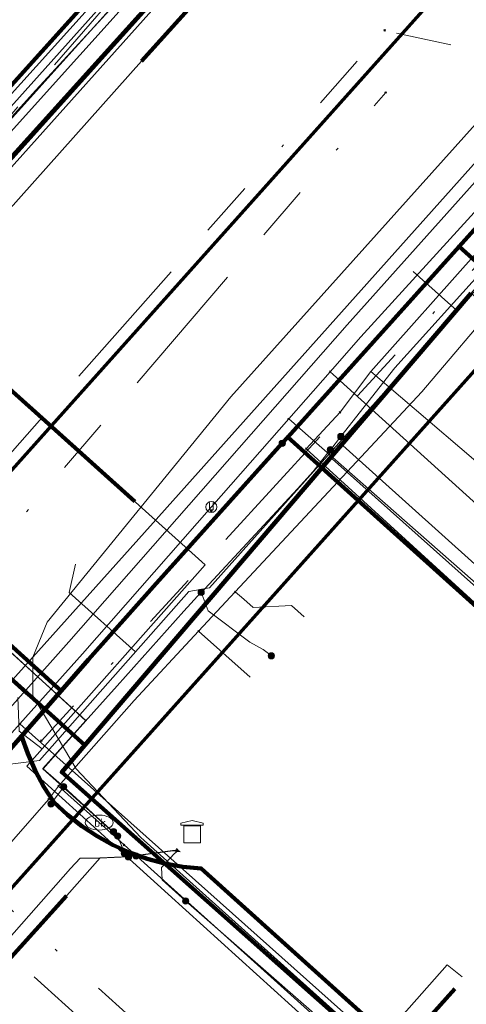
# Model space of a CAD drawing. Header units: metres. Extents: x 98902 to 136161, y 449037 to 499677.
# Tile 72 of 200: x 113379 to 113395, y 483289 to 483324. Entities that reach past the tile are written whole.
import ezdxf
from ezdxf.enums import TextEntityAlignment as Align
from ezdxf.lldxf.tags import DXFTag

# ---------------------------------------------------------------- set-up
doc = ezdxf.new("R2010")
doc.units = ezdxf.units.M
doc.linetypes.add('RI-OVERIG', pattern=[17, 5, -2, 2, -2, 0, -2, 2, -2])
for name, color, linetype, lineweight in [('B-WE-KL-DATA-G', 90, 'KL-DATA-N', 18), ('B-WE-KL-DATA_DUCT-G', 90, 'Continuous', 100), ('B-WE-KL-DATA_HULPSTUK-S', 90, 'Continuous', 25), ('B-WE-KL-DATA_KABELBED-G', 90, 'Continuous', 100), ('B-WE-KL-DATA_MANTELBUIS-G', 90, 'Continuous', 100), ('B-WE-KL-ET_LS-G', 190, 'KL-LS-N', 18), ('B-WE-KL-ET_LS_HULPSTUK-S', 190, 'Continuous', 25), ('B-WE-KL-ET_LS_MANTELBUIS-G', 190, 'Continuous', 100), ('B-WE-KL-ET_MS-G', 130, 'KL-MS-N', 18), ('B-WE-KL-ET_MS_MANTELBUIS-G', 130, 'Continuous', 100), ('B-WE-KL-GAS_HD-G', 30, 'KL-GAS-HD-N', 18), ('B-WE-KL-GAS_LD-G', 50, 'KL-GAS-LD-N', 18), ('B-WE-KL-GAS_LD_HULPSTUK-S', 50, 'Continuous', 25), ('B-WE-KL-WATER-G', 170, 'KL-WATER-N', 18), ('B-WE-KL-WATER-S', 170, 'Continuous', 25), ('B-WE-KL-WATER_HULPSTUK-S', 170, 'Continuous', 25), ('B-WE-RI-VRIJVERVAL-G', 210, 'RI-OVERIG', 18), ('B-WE-RI-VRIJVERVAL_HULPSTUK-S', 210, 'Continuous', 25)]:
    doc.layers.add(name, color=color, linetype=linetype, lineweight=lineweight)
doc.layers.add('B-WE-OG-INFO_EIS VOORZORGSMAATREGEL-GV', color=7, linetype='Continuous', lineweight=70, true_color=0xfa194b)
doc.styles.add('NLCS-ISO', font='NLCS-ISO.ttf')
doc.styles.get("Standard").update_dxf_attribs({"font": 'arial.ttf'})
tags = doc.linetypes.add('KL-DATA-N', pattern='A,4,-1,[101,NLCS.SHX,S=0.5,R=0,X=0,Y=0],-1,4,-1,["D",Standard,S=1,R=0,X=-0.25,Y=-0.5],-1.5', length=12.5).pattern_tags.tags
tags[18] = DXFTag(74, 10)
tags = doc.linetypes.add('KL-GAS-HD-N', pattern='A,4,-1,[69,NLCS.SHX,S=0.5,R=0,X=0,Y=0],-1,4,-1,["H",Standard,S=1,R=0,X=0,Y=-0.5],-2', length=13).pattern_tags.tags
tags[18] = DXFTag(74, 10)
tags = doc.linetypes.add('KL-GAS-LD-N', pattern='A,4,-1,[69,NLCS.SHX,S=0.5,R=0,X=0,Y=0],-1,4,-1,["L",Standard,S=1,R=0,X=0.25,Y=-0.5],-2', length=13).pattern_tags.tags
tags[18] = DXFTag(74, 10)
tags = doc.linetypes.add('KL-LS-N', pattern='A,4,-1,[103,NLCS.SHX,S=0.75,R=0,X=0,Y=0],-1,4,-1,["L",Standard,S=1,R=0,X=0,Y=-0.5],-2', length=13).pattern_tags.tags
tags[18] = DXFTag(74, 10)
tags = doc.linetypes.add('KL-MS-N', pattern='A,4,-1,[103,NLCS.SHX,S=0.75,R=0,X=0,Y=0],-1,4,-1,["M",Standard,S=1,R=0,X=0,Y=-0.5],-2', length=13).pattern_tags.tags
tags[18] = DXFTag(74, 10)
doc.linetypes.add('KL-WATER-N', pattern='A,7,-0.5,[168,NLCS.SHX,S=0.75,R=0,X=0.75,Y=0],-2', length=9.5)

# ---------------------------------------------------------------- blocks, each defined once
blk = doc.blocks.new('SKL-WTB_HULP_OVERIG-SO')
at = {"color": 0, "linetype": 'ByBlock', "lineweight": 18}
for points in [[(-0.14, 0.14), (0.14, -0.14)], [(0.14, 0.14), (-0.14, -0.14)]]:
    blk.add_lwpolyline(points, dxfattribs=at)
at = {"color": 0, "linetype": 'ByBlock', "lineweight": 18, "style": 'NLCS-ISO', "flags": 1}
for tag, p in [('TYPE', (1.5, 0)), ('LABEL', (1.5, -1.5)), ('OMSCHRIJVING', (1.5, -3))]:
    blk.add_attdef(tag, p, '', height=1, dxfattribs=at)
blk = doc.blocks.new('SKL-WATER_BRANDKRAAN_BRANDPUT-SO')
at = {"color": 0, "linetype": 'ByBlock', "lineweight": 18}
blk.add_ellipse((0, 0), major_axis=(2.5, 0), ratio=0.54, dxfattribs=at)
at = {"color": 0, "linetype": 'ByBlock', "lineweight": 18, "style": 'NLCS-ISO'}
blk.add_text('bk', height=1.5, dxfattribs=at).set_placement((0.16, 0), align=Align.MIDDLE_CENTER)
blk = doc.blocks.new('SKL-WTB_HULP_SIFON-SO')
at = {"linetype": 'ByBlock', "lineweight": 18}
h = blk.add_hatch(color=0, dxfattribs=at)
h.dxf.hatch_style = 1
h.paths.add_polyline_path([(0.13, -0.53), (-0.13, -0.53), (-0.13, -0.8), (0.13, -0.8)])
at = {"color": 0, "linetype": 'ByBlock', "lineweight": 18}
blk.add_lwpolyline([(0.33, 0.8), (0.33, -0.53), (-0.33, -0.53), (-0.33, 0.8)], dxfattribs=at)
blk.add_lwpolyline([(0.13, -0.8), (-0.13, -0.8), (-0.13, -0.53), (0.13, -0.53)], close=True, dxfattribs=at)
blk.add_circle((0, 0), 1, dxfattribs=at)
at = {"color": 0, "linetype": 'ByBlock', "lineweight": 18, "style": 'NLCS-ISO', "flags": 1}
for tag, p in [('TYPE', (1.5, 0)), ('LABEL', (1.5, -1.5)), ('OMSCHRIJVING', (1.5, -3))]:
    blk.add_attdef(tag, p, '', height=1, dxfattribs=at)
blk = doc.blocks.new('SKL-WTB_HULP_MOF-SO')
at = {"linetype": 'ByBlock', "lineweight": 18}
h = blk.add_hatch(color=0, dxfattribs=at)
h.dxf.hatch_style = 1
h.paths.add_polyline_path([(-0.5625, 0, 1), (0.5625, 0, 1)])
at = {"color": 0, "linetype": 'ByBlock', "lineweight": 18}
blk.add_circle((0, 0), 0.5625, dxfattribs=at)
at = {"color": 0, "linetype": 'ByBlock', "lineweight": 18, "style": 'NLCS-ISO', "flags": 1}
for tag, p in [('TYPE', (1.5, 0)), ('LABEL', (1.5, -1.5)), ('OMSCHRIJVING', (1.5, -3))]:
    blk.add_attdef(tag, p, '', height=1, dxfattribs=at)
blk = doc.blocks.new('SKL-WTB_HULP_TECHNISCH GEBOUW-SO')
at = {"color": 0, "linetype": 'ByBlock', "lineweight": 18}
for points in [[(-2, 1.5), (0, 2), (2, 1.5), (2, 1.18), (-2, 1.18)], [(-1.5, 1.02), (1.5, 1.02), (1.5, -2), (-1.5, -2)]]:
    blk.add_lwpolyline(points, close=True, dxfattribs=at)
at = {"color": 0, "linetype": 'ByBlock', "lineweight": 18, "style": 'NLCS-ISO', "flags": 1}
for tag, p in [('TYPE', (2.5, 0)), ('LABEL', (2.5, -1.5)), ('OMSCHRIJVING', (2.5, -3))]:
    blk.add_attdef(tag, p, '', height=1, dxfattribs=at)
blk = doc.blocks.new('SRI-HULP_OVERIG-SO')
at = {"color": 0, "linetype": 'ByBlock', "lineweight": 18}
for points in [[(-0.14, 0.14), (0.14, -0.14)], [(0.14, 0.14), (-0.14, -0.14)]]:
    blk.add_lwpolyline(points, dxfattribs=at)
at = {"color": 0, "linetype": 'ByBlock', "lineweight": 18, "style": 'NLCS-ISO', "flags": 1}
for tag, p in [('TYPE', (1.5, 0)), ('LABEL', (1.5, -1.5)), ('OMSCHRIJVING', (1.5, -3))]:
    blk.add_attdef(tag, p, '', height=1, dxfattribs=at)

msp = doc.modelspace()

# ---------------------------------------------------------------- linework, layer by layer
at = {"layer": 'B-WE-KL-DATA-G', "flags": 128}
for points in [[(113309.005, 483242.342), (113371.64, 483312.58), (113395.79, 483339.39), (113402.6, 483347), (113426.68, 483373.78), (113464.01, 483415.7), (113489.19, 483444.16)], [(113365.351, 483306.888), (113366.401, 483306.84), (113372.869, 483314.186), (113373.901, 483315.287), (113376.108, 483318.035), (113379.162, 483321.414), (113381.822, 483324.304), (113384.258, 483327.016), (113386.317, 483329.282), (113390.53, 483333.35), (113393.034, 483336.309), (113394.743, 483338.407), (113395.943, 483340.203), (113402.518, 483346.849)], [(113333.523, 483334.858), (113333.722, 483335.082), (113338.979, 483330.367), (113366.911, 483305.312), (113367.701, 483306.214), (113368.232, 483307.898), (113368.94, 483308.676), (113372.684, 483312.768), (113376.898, 483317.446), (113383.451, 483324.721), (113384.79, 483326.207), (113389.271, 483331.181), (113392.749, 483335.042), (113401.144, 483344.377), (113401.368, 483344.177)], [(113401.368, 483344.177), (113401.144, 483344.377), (113392.749, 483335.042), (113389.271, 483331.181), (113384.79, 483326.207), (113383.451, 483324.721), (113376.898, 483317.446), (113372.684, 483312.768), (113362.441, 483321.948)], [(113401.368, 483344.177), (113401.144, 483344.377), (113392.749, 483335.042), (113389.271, 483331.181), (113384.79, 483326.207), (113383.451, 483324.721), (113376.898, 483317.446), (113366.659, 483326.624)], [(113414.824, 483312.436), (113414.416, 483312.804), (113417.958, 483316.74), (113406.2, 483327.457), (113394.801, 483314.124), (113389.439, 483307.853), (113380.917, 483297.885), (113380.089, 483296.917), (113391.841, 483286.491), (113395.513, 483283.233), (113395.314, 483283.009)], [(113395.314, 483283.009), (113395.513, 483283.233), (113391.841, 483286.491), (113380.089, 483296.917), (113380.917, 483297.885), (113389.439, 483307.853), (113394.801, 483314.124), (113406.2, 483327.457), (113417.958, 483316.74), (113418.788, 483317.603), (113419.197, 483317.234)], [(113376.898, 483317.446), (113383.451, 483324.721)], [(113376.898, 483317.446), (113383.451, 483324.721)], [(113378.027, 483320.158), (113379.162, 483321.414), (113381.822, 483324.304)], [(113391.191, 483311.312), (113394.996, 483315.567)], [(113395.314, 483283.009), (113395.513, 483283.233), (113391.841, 483286.491), (113380.089, 483296.917), (113380.917, 483297.885), (113389.439, 483307.853), (113394.801, 483314.124), (113405.543, 483304.456), (113407.033, 483303.115)], [(113395.314, 483283.009), (113395.513, 483283.233), (113391.841, 483286.491), (113380.089, 483296.917), (113380.917, 483297.885), (113389.439, 483307.853), (113394.801, 483314.124), (113405.543, 483304.456), (113407.855, 483304.258), (113408.725, 483305.224), (113408.84, 483305.121)], [(113390.092, 483309.846), (113391.191, 483311.312)], [(113391.191, 483311.312), (113405.052, 483299.479), (113405.2, 483299.614)], [(113388.877, 483308.536), (113390.092, 483309.846)], [(113402.273, 483295.913), (113402.466, 483296.126), (113388.877, 483308.536)], [(113400.779, 483296.584), (113400.63, 483296.718), (113401.165, 483297.312), (113389.439, 483307.853), (113380.917, 483297.885), (113380.089, 483296.917), (113391.841, 483286.491), (113395.513, 483283.233), (113395.314, 483283.009)], [(113391.389, 483287.121), (113393.937, 483290), (113394.478, 483289.574)], [(113395.314, 483283.009), (113395.513, 483283.233), (113391.841, 483286.491), (113394.22, 483289.139)]]:
    msp.add_lwpolyline(points, dxfattribs=at)
at = {"layer": 'B-WE-KL-DATA_DUCT-G', "flags": 128}
msp.add_lwpolyline([(113396.166, 483338.836), (113368.232, 483307.898), (113367.701, 483306.214), (113357.087, 483294.089), (113317.412, 483250.186), (113309.863, 483241.636)], dxfattribs=at)
msp.add_lwpolyline([(113396.166, 483338.836), (113368.232, 483307.898), (113367.701, 483306.214), (113357.087, 483294.089), (113317.412, 483250.186), (113309.863, 483241.636)], dxfattribs=at)
msp.add_lwpolyline([(113396.166, 483338.836), (113368.232, 483307.898), (113367.701, 483306.214), (113357.087, 483294.089), (113317.412, 483250.186), (113309.863, 483241.636)], dxfattribs=at)
msp.add_lwpolyline([(113396.166, 483338.836), (113368.232, 483307.898), (113367.701, 483306.214), (113357.087, 483294.089), (113317.412, 483250.186), (113309.863, 483241.636)], dxfattribs=at)
at = {"layer": 'B-WE-KL-DATA_KABELBED-G', "flags": 128}
for points in [[(113447.977, 483375.423), (113424.778, 483349.622), (113424.645, 483349.474), (113424.317, 483349.109), (113424.275, 483349.062), (113404.04, 483326.557), (113397.731, 483319.541), (113397.35, 483319.118), (113394.37, 483315.803), (113388.213, 483308.956), (113388.012, 483308.732), (113383.386, 483303.587), (113381.048, 483300.962), (113380.066, 483299.84)], [(113368.281, 483310.496), (113371.12, 483313.648), (113374.927, 483317.874), (113375.33, 483318.321), (113382.427, 483326.199), (113383.222, 483327.081), (113383.324, 483327.194), (113383.706, 483327.618), (113384.024, 483327.971), (113391.114, 483335.842), (113391.916, 483336.732), (113394.767, 483339.896), (113398.823, 483344.412)], [(113376.898, 483317.446), (113383.451, 483324.721)], [(113388.012, 483308.732), (113388.213, 483308.956), (113394.37, 483315.803), (113407.68, 483303.84)], [(113394.801, 483314.124), (113389.439, 483307.853)], [(113368.282, 483310.496), (113371.025, 483308.018), (113379.099, 483300.717), (113380.066, 483299.841)], [(113388.213, 483308.956), (113388.213, 483308.956), (113401.536, 483296.978), (113401.336, 483296.755)], [(113368.94, 483308.676), (113380.917, 483297.885)], [(113371.032, 483308.011), (113379.099, 483300.717), (113379.914, 483299.978)], [(113389.439, 483307.853), (113380.917, 483297.885)], [(113400.779, 483296.584), (113400.63, 483296.718), (113401.165, 483297.312), (113389.439, 483307.853)], [(113380.066, 483299.84), (113378.646, 483298.218)], [(113378.646, 483298.218), (113372.818, 483291.559), (113371.445, 483290.002), (113370.709, 483289.166)], [(113378.647, 483298.218), (113378.869, 483297.592), (113379.138, 483296.985), (113379.451, 483296.4), (113379.807, 483295.839), (113380.291, 483295.392), (113380.809, 483294.986), (113381.359, 483294.623), (113381.936, 483294.305), (113382.536, 483294.035), (113383.157, 483293.814), (113383.793, 483293.645), (113384.442, 483293.527), (113385.097, 483293.462), (113413.726, 483267.691), (113417.958, 483263.881), (113418.187, 483263.676), (113433.379, 483250), (113443.749, 483240.666), (113444.652, 483239.853), (113444.714, 483239.797), (113445.083, 483239.464), (113451.189, 483233.968), (113457.487, 483228.299)], [(113380.917, 483297.885), (113380.089, 483296.917), (113391.841, 483286.491)], [(113394.22, 483289.139), (113391.841, 483286.491)]]:
    msp.add_lwpolyline(points, dxfattribs=at)
at = {"layer": 'B-WE-KL-DATA_MANTELBUIS-G', "flags": 128}
for points in [[(113371.032, 483308.011), (113379.099, 483300.717), (113379.914, 483299.978)], [(113370.381, 483307.378), (113378.925, 483299.681)]]:
    msp.add_lwpolyline(points, dxfattribs=at)
at = {"layer": 'B-WE-KL-ET_LS-G', "flags": 128}
for points in [[(113304.456, 483362.951), (113303.144, 483361.495), (113308.354, 483356.826), (113311.018, 483356.273), (113312.892, 483356.701), (113318.279, 483362.741), (113318.881, 483363.417), (113333.412, 483379.718), (113334.401, 483380.827), (113350.178, 483398.484), (113351.52, 483399.989), (113354.165, 483402.954), (113364.719, 483414.52), (113370.468, 483420.964), (113382.545, 483434.965), (113386.622, 483439.535), (113387.349, 483441.289), (113386.924, 483442.798), (113369.171, 483458.569), (113352.522, 483474.058), (113351.528, 483474.983), (113347.44, 483478.652), (113346.969, 483478.895), (113346.454, 483479.02), (113346.308, 483479.033), (113345.001, 483478.696), (113339.353, 483483.76), (113338.944, 483484.366), (113338.788, 483484.84), (113338.752, 483485.071), (113338.741, 483485.305), (113338.561, 483486.466), (113337.964, 483487.707), (113342.858, 483493.167), (113343.017, 483493.272), (113343.208, 483493.257), (113349.126, 483487.952), (113376.74, 483463.201), (113376.791, 483463.155), (113378.555, 483461.574), (113378.894, 483461.531), (113379.683, 483461.943), (113382.843, 483464.475), (113383.132, 483464.691), (113383.493, 483464.725), (113394.091, 483464.737), (113403.311, 483464.747), (113403.617, 483464.807), (113403.85, 483464.951), (113417.261, 483479.9), (113417.63, 483480.09), (113417.997, 483479.978), (113418.5, 483479.527), (113421.141, 483477.158), (113422.827, 483476.908), (113424.634, 483477.332), (113444.614, 483487.87), (113446.657, 483488.256), (113448.535, 483487.543), (113449.449, 483486.714), (113450.079, 483486.143), (113466.418, 483471.336), (113467.425, 483471.222), (113467.782, 483471.009), (113483.691, 483456.593), (113484.096, 483449.246), (113489.56, 483444.358), (113496.329, 483432.587), (113498.82, 483430.338), (113480.941, 483410.431), (113480.974, 483409.869), (113475.545, 483403.867), (113455.257, 483381.435), (113455.19, 483380.621), (113454.379, 483380.476), (113428.465, 483351.55), (113428.261, 483350.725), (113427.435, 483350.404), (113408.806, 483329.674), (113402.162, 483322.281), (113401.958, 483321.453), (113401.162, 483321.163), (113385.402, 483303.546), (113384.658, 483303.408), (113379.286, 483297.345), (113378.236, 483297.214), (113371.686, 483289.169), (113369.436, 483285.046), (113353.437, 483267.456), (113340.945, 483253.722), (113339.684, 483253.246), (113333.808, 483246.716), (113333.764, 483246.079), (113327.313, 483238.582), (113326.798, 483237.407), (113321.822, 483231.795)], [(113304.528, 483362.885), (113303.285, 483361.503), (113308.41, 483356.91), (113311.013, 483356.373), (113312.832, 483356.784), (113318.204, 483362.808), (113333.337, 483379.785), (113333.959, 483380.482), (113334.326, 483380.894), (113350.103, 483398.551), (113354.091, 483403.021), (113364.645, 483414.587), (113366.887, 483417.1), (113370.393, 483421.03), (113382.47, 483435.031), (113386.548, 483439.603), (113387.537, 483441.9), (113386.808, 483444.042), (113374.301, 483455.201), (113374.199, 483455.442), (113374.229, 483455.691), (113374.482, 483455.974), (113378.876, 483460.9), (113379.52, 483461.616), (113379.738, 483461.859), (113382.915, 483464.405), (113383.168, 483464.597), (113383.484, 483464.625), (113399.105, 483464.642), (113403.311, 483464.647), (113403.655, 483464.714), (113403.921, 483464.88), (113417.337, 483479.835), (113417.637, 483479.99), (113417.933, 483479.901), (113421.089, 483477.07), (113422.83, 483476.808), (113423.407, 483476.862), (113424.056, 483477.009), (113424.678, 483477.242), (113444.66, 483487.781), (113446.648, 483488.156), (113448.472, 483487.465), (113450.012, 483486.069), (113466.351, 483471.262), (113486.226, 483452.979), (113491.527, 483448.156), (113479.225, 483434.014), (113478.856, 483433.002), (113414.374, 483361.127), (113365.489, 483306.586), (113308.335, 483242.893)], [(113370.42, 483311.68), (113372.31, 483313.76), (113375.3, 483317.09), (113376.29, 483318.18), (113380.24, 483322.57), (113383.24, 483325.9), (113383.293, 483325.961), (113383.45, 483326.14), (113384.18, 483326.96), (113388.13, 483331.34), (113394.91, 483338.86), (113395.278, 483339.27), (113395.35, 483339.35), (113402.37, 483347.2), (113404.78, 483349.88), (113404.78, 483349.89), (113404.78, 483349.88), (113405.89, 483351.11), (113407.24, 483352.64), (113408.81, 483354.37), (113410.92, 483356.72), (113414.28, 483360.45), (113414.541, 483360.738), (113414.96, 483361.2), (113415.67, 483361.99), (113415.77, 483362.1), (113415.948, 483362.297), (113416.33, 483362.72), (113419.78, 483366.56), (113421.82, 483368.83), (113423.81, 483371.05), (113426.46, 483373.99), (113427.78, 483375.5), (113427.78, 483375.51), (113433.14, 483381.67), (113438.45, 483387.63), (113443.97, 483393.84), (113443.97, 483393.85), (113443.97, 483393.84), (113444.985, 483394.965), (113445.17, 483395.17), (113450.18, 483400.79), (113452.784, 483403.709), (113454.56, 483405.7), (113459.57, 483411.32), (113463.708, 483415.958), (113464.5, 483416.85), (113464.99, 483417.4), (113465.94, 483418.47), (113469.089, 483422.016), (113470.38, 483423.47), (113470.39, 483423.47), (113470.38, 483423.47), (113474.44, 483428.04), (113474.44, 483428.05), (113474.44, 483428.04), (113474.666, 483428.299), (113478.5, 483432.61), (113478.5, 483432.62), (113478.5, 483432.61), (113480.58, 483434.94), (113482.11, 483436.4), (113482.56, 483437.17), (113482.57, 483437.17), (113482.56, 483437.17), (113482.773, 483437.409), (113486.63, 483441.74), (113488.29, 483443.61), (113490.12, 483445.7), (113490.01, 483446.25), (113490.077, 483446.335)], [(113304.603, 483362.819), (113304.224, 483362.397), (113311.018, 483356.273), (113317.703, 483350.259), (113318.214, 483349.004), (113345.297, 483324.603), (113362.416, 483309.179), (113367.24, 483307.396), (113373.791, 483314.654), (113385.239, 483304.365), (113378.833, 483297.135), (113388.997, 483287.947), (113399.81, 483278.172), (113400.393, 483277.65), (113440.181, 483242.018), (113444.838, 483237.848), (113446.126, 483236.694), (113460.014, 483224.257), (113486.717, 483254.227), (113487.479, 483254.481), (113530.022, 483301.447), (113530.991, 483302.516), (113576.54, 483352.797), (113577.862, 483354.256), (113584.141, 483361.267), (113584.18, 483362.382), (113583.919, 483364.381), (113583.002, 483365.608), (113580.613, 483367.745), (113579.02, 483369.975), (113568.434, 483379.491), (113548.332, 483397.56), (113527.931, 483415.899), (113509.021, 483432.897)], [(113381.95, 483294.78), (113381.94, 483294.77), (113380.17, 483296.4), (113380.16, 483296.4), (113379.42, 483297.04), (113380.41, 483298.16), (113382.08, 483300.02), (113384.48, 483302.7), (113385.1, 483303.38), (113385.23, 483303.51), (113388.56, 483307.1), (113389.13, 483307.72), (113389.741, 483308.496), (113389.745, 483308.501), (113390.12, 483308.977), (113392.06, 483311.44), (113395.28, 483315.01), (113398.72, 483318.83), (113399.06, 483319.21), (113399.737, 483319.949), (113402.01, 483322.43), (113402.35, 483322.8), (113404.71, 483325.39)], [(113394.294, 483313.486), (113392.713, 483314.904)], [(113370.42, 483311.68), (113368.47, 483309.52), (113371.8, 483306.65), (113376.46, 483302.85), (113377.95, 483301.51), (113380.96, 483298.78), (113379.41, 483297.05), (113381.94, 483294.78), (113382.09, 483294.64), (113382.09, 483294.62), (113382.1, 483294.63)], [(113341.409, 483279.169), (113342.05, 483279.88), (113344.03, 483282.08), (113347.493, 483285.924), (113351.12, 483289.95), (113355.43, 483294.74), (113359.32, 483299.06), (113359.33, 483299.07), (113363.82, 483304.81), (113363.83, 483304.82), (113366.05, 483306.83), (113366.06, 483306.84), (113366.32, 483307.13), (113366.72, 483307.58), (113366.72, 483307.59), (113368.46, 483309.51), (113371.78, 483306.61), (113376.44, 483302.82), (113377.96, 483301.51), (113380.96, 483298.77), (113379.41, 483297.04), (113381.94, 483294.77), (113382.09, 483294.63), (113382.34, 483294.02), (113382.34, 483294.01)], [(113390.12, 483308.977), (113390.317, 483308.823), (113390.187, 483308.658), (113402.049, 483297.997), (113406.809, 483293.719)], [(113389.745, 483308.501), (113389.813, 483308.17), (113406.912, 483292.937), (113406.927, 483292.654), (113406.467, 483292.144)], [(113382.735, 483301.238), (113380.355, 483303.378), (113380.586, 483304.389)], [(113385.1, 483303.38), (113385.35, 483302.72), (113386.85, 483301.59), (113387.33, 483301.33), (113387.62, 483301.11), (113387.62, 483301.1)], [(113379.386, 483297.759), (113378.564, 483298.388), (113378.517, 483299.597)], [(113380.16, 483296.4), (113379.71, 483295.79), (113379.7, 483295.78)], [(113381.95, 483294.78), (113381.94, 483294.77), (113382.09, 483294.63), (113382.34, 483294.02), (113382.49, 483293.89), (113382.75, 483293.93), (113384.26, 483294.13), (113384.218, 483294.175)], [(113382.1, 483294.63), (113382.09, 483294.62), (113382.34, 483294.02), (113382.49, 483293.89), (113384.067, 483294.104), (113384.301, 483294.101)], [(113382.34, 483294.01), (113382.49, 483293.89), (113384.075, 483294.096), (113384.351, 483294.056)], [(113382.49, 483293.88), (113382.75, 483293.92), (113384.26, 483294.12), (113384.328, 483294.076)], [(113382.76, 483293.91), (113382.75, 483293.92), (113384.075, 483294.096), (113384.247, 483294.149)], [(113384.28, 483294.12), (113384.133, 483293.984), (113383.68, 483293.5), (113383.7, 483293.05), (113384.54, 483292.3), (113384.54, 483292.29)], [(113360.741, 483276.081), (113361.95, 483277.49), (113364.49, 483280.3), (113369.02, 483285.29), (113370.75, 483287.2), (113370.97, 483287.44), (113373.27, 483285.37), (113380.4, 483293.46), (113380.75, 483293.83), (113381.46, 483293.83), (113382.49, 483293.88)], [(113382.76, 483293.91), (113382.75, 483293.92), (113382.5, 483293.89), (113381.47, 483293.84), (113380.27, 483292.49), (113376.3, 483288.11), (113374.78, 483286.38), (113374.72, 483285.49), (113375.85, 483284.37)], [(113384.54, 483292.29), (113384.55, 483292.29), (113391.46, 483286.24), (113396.33, 483282.073), (113396.792, 483281.678), (113397.9, 483280.73), (113401.7, 483277.32), (113401.7, 483277.31), (113407.48, 483272.22), (113407.48, 483272.21), (113409.35, 483270.57), (113412.38, 483267.87), (113412.38, 483267.86), (113413.464, 483266.901), (113416.8, 483263.95), (113416.8, 483263.94), (113417.204, 483263.583), (113418.25, 483262.66), (113418.25, 483262.65), (113421.22, 483260.02), (113421.22, 483260.01), (113422.645, 483258.749), (113425.64, 483256.1), (113425.64, 483256.09), (113426.927, 483254.948), (113430.06, 483252.17), (113430.06, 483252.16), (113432.066, 483250.381), (113432.36, 483250.12), (113438.88, 483243.99), (113439.4, 483243.5), (113439.69, 483243.23), (113440.085, 483242.873), (113440.43, 483242.56), (113440.43, 483242.55), (113441.8, 483241.34), (113441.8, 483241.33), (113441.81, 483241.33), (113442.61, 483240.62), (113444.322, 483239.077), (113445.54, 483237.98), (113445.55, 483237.98), (113447.53, 483236.21), (113449.56, 483234.38), (113449.57, 483234.38), (113450.92, 483233.17), (113450.93, 483233.17), (113452.46, 483231.8), (113454.09, 483230.33), (113455.88, 483228.74), (113456.324, 483228.343), (113457.67, 483227.14), (113457.67, 483227.13), (113467.37, 483218.76), (113467.78, 483217.77), (113467.95, 483216.57), (113468.11, 483215.72), (113468.35, 483215.36), (113468.69, 483215.11), (113469.29, 483214.7), (113469.93, 483214.55)]]:
    msp.add_lwpolyline(points, dxfattribs=at)
at = {"layer": 'B-WE-KL-ET_LS_MANTELBUIS-G', "flags": 128}
for points in [[(113376.646, 483312.088), (113382.711, 483306.64)], [(113380.26, 483292.48), (113376.28, 483288.09)]]:
    msp.add_lwpolyline(points, dxfattribs=at)
at = {"layer": 'B-WE-KL-ET_MS-G', "flags": 128}
for points in [[(113310.192, 483241.365), (113316.2, 483248.05), (113318.21, 483250.28), (113353.32, 483289.39), (113354.98, 483291.25), (113359.61, 483296.37), (113368.31, 483306.04), (113382.96, 483322.46), (113384.63, 483324.31), (113395.45, 483336.33), (113399.46, 483340.78), (113419.83, 483363.46), (113421.8, 483365.66), (113428.02, 483372.58), (113432.58, 483378.03), (113436.5, 483382.43), (113445.42, 483392.44), (113447.29, 483394.53), (113457.87, 483406.25), (113459.87, 483408.49), (113460.67, 483409.43), (113464.52, 483413.73), (113465.27, 483414.57), (113470.6, 483420.53), (113472.6, 483422.77), (113482.46, 483433.94), (113484.45, 483436.16), (113489.86, 483442.21), (113490.47, 483442.89), (113490.54, 483443.76), (113490.07, 483444.84), (113486.12, 483448.38), (113480.3, 483453.58), (113463.872, 483468.67)], [(113491.7, 483454.93), (113486.87, 483449.22), (113486.63, 483448.44), (113486.93, 483447.68), (113492.45, 483442.73), (113491.06, 483441.16), (113488.86, 483438.7), (113489.68, 483437.97), (113494.88, 483432.85), (113495.19, 483431.77), (113492.03, 483429.76), (113488.89, 483426.2), (113471.56, 483405.33), (113436.6, 483366.58), (113433.13, 483362.71), (113427.83, 483356.82), (113386.17, 483310.4), (113379.57, 483302.31), (113379.05, 483301.05), (113379.05, 483299.66), (113380.61, 483297.04), (113382.93, 483294.58), (113391.81, 483286.61), (113455.98, 483228.92), (113461.17, 483224.22), (113465.62, 483220.2), (113490.45, 483198.04), (113502.55, 483186.78), (113504.64, 483185.42), (113506.84, 483184.37), (113509.25, 483183.32), (113512.68, 483182.24), (113528.85, 483177.41), (113556.33, 483169.37), (113565.65, 483166.1), (113566.93, 483165.65), (113568.31, 483164.43), (113567.92, 483162.16), (113566.91, 483156.25), (113565.61, 483148.65), (113565.2, 483146.27)]]:
    msp.add_lwpolyline(points, dxfattribs=at)
at = {"layer": 'B-WE-KL-ET_MS_MANTELBUIS-G', "flags": 128}
msp.add_lwpolyline([(113382.96, 483322.46), (113384.63, 483324.31)], dxfattribs=at)
at = {"layer": 'B-WE-KL-GAS_HD-G', "flags": 128}
msp.add_lwpolyline([(113319.852, 483233.417), (113340.456, 483256.604), (113350.256, 483267.702), (113360.243, 483279.03), (113380.348, 483301.603), (113390.349, 483312.987), (113400.57, 483324.409), (113412.932, 483338.278), (113419.876, 483346.007), (113437.444, 483365.808), (113450.89, 483380.786), (113461.656, 483392.791), (113479.167, 483412.526), (113482.147, 483415.898)], dxfattribs=at)
at = {"layer": 'B-WE-KL-GAS_LD-G', "flags": 128}
for points in [[(113495.649, 483429.712), (113494.898, 483428.866), (113486.461, 483419.366), (113484.118, 483416.734), (113477.791, 483409.626), (113472.894, 483404.125), (113471.539, 483402.623), (113470.685, 483401.677), (113469.848, 483400.749), (113462.215, 483392.291), (113461.384, 483391.345), (113461.228, 483391.167), (113460.692, 483390.556), (113455.366, 483384.487), (113454.758, 483383.794), (113452.63, 483381.369), (113450.916, 483379.416), (113450.784, 483379.265), (113450.538, 483378.985), (113445.852, 483373.645), (113438.301, 483365.04), (113424.922, 483350.357), (113424.06, 483349.411), (113420.472, 483345.473), (113413.637, 483337.641), (113411.774, 483335.584), (113411.756, 483335.565), (113411.624, 483335.419), (113411.051, 483334.787), (113408.2, 483331.64), (113404.82, 483327.909), (113401.161, 483323.87), (113399.116, 483321.629), (113390.833, 483312.553), (113389.735, 483311.304), (113388.248, 483309.612), (113385.466, 483306.445)], [(113360.117, 483310.562), (113362.17, 483308.817), (113369.232, 483308.563), (113373.236, 483313.029), (113376.825, 483317.033), (113383.839, 483324.859), (113384.741, 483325.866), (113389.507, 483331.182)], [(113389.735, 483311.304), (113389.848, 483311.205), (113401.782, 483300.404), (113407.769, 483295.013), (113408.925, 483296.259)], [(113405.581, 483292.941), (113406.259, 483293.675), (113400.704, 483298.668), (113388.248, 483309.612)], [(113385.466, 483306.445), (113380.837, 483301.176), (113378.587, 483298.651), (113369.942, 483288.951)], [(113378.587, 483298.651), (113395.643, 483283.451), (113398.385, 483285.389)]]:
    msp.add_lwpolyline(points, dxfattribs=at)
at = {"layer": 'B-WE-KL-WATER-G', "flags": 128}
for points in [[(113575.786, 483541.974), (113567.951, 483533.451), (113567.683, 483533.153), (113556.739, 483520.979), (113553.386, 483517.249), (113547.503, 483510.704), (113545.403, 483508.368), (113539.52, 483501.824), (113537.839, 483500), (113529.132, 483490.462), (113528.592, 483489.87), (113524.847, 483485.768), (113520.628, 483481.089), (113517.515, 483481.511), (113514.474, 483481.924), (113512.852, 483480.081), (113500, 483465.1), (113495.456, 483460.018), (113495.151, 483458.983), (113492.953, 483451.516), (113487.945, 483445.915), (113487.486, 483445.402), (113487.107, 483443.327), (113483.573, 483439.376), (113483.311, 483439.074), (113483.048, 483438.772), (113475.176, 483429.72), (113474.979, 483429.494), (113467.629, 483421.042), (113466.973, 483420.287), (113455.884, 483407.536), (113455.622, 483407.235), (113448.582, 483399.14), (113445.291, 483395.496), (113444.889, 483395.05), (113437.248, 483386.59), (113436.846, 483386.145), (113421.369, 483369.006), (113421.234, 483368.857), (113414.045, 483360.895), (113413.777, 483360.599), (113406.471, 483352.509), (113405.868, 483351.841), (113390.855, 483335.217), (113390.386, 483334.697), (113382.896, 483326.403), (113382.695, 483326.18), (113376.848, 483319.706), (113375.259, 483317.94), (113374.858, 483317.494), (113365.034, 483306.776)], [(113587.055, 483512.335), (113584.552, 483513.845), (113568.202, 483512.661), (113499.066, 483435.893), (113454.274, 483385.153), (113383.372, 483305.88), (113333.282, 483250)], [(113573.448, 483511.942), (113571.856, 483510.147), (113562.649, 483500), (113562.045, 483499.332), (113561.845, 483499.111), (113559.934, 483496.998), (113557.587, 483494.403), (113551.884, 483488.024), (113550.353, 483486.311), (113550.292, 483486.244), (113548.736, 483484.539), (113542.789, 483478.026), (113538.733, 483473.584), (113504.337, 483435.911), (113503.187, 483434.651), (113500.419, 483431.62), (113500, 483431.115), (113496.06, 483426.552), (113492.681, 483422.638), (113488.535, 483417.935), (113479.307, 483407.467), (113478.3, 483406.325), (113477.815, 483405.785), (113469.41, 483396.422), (113467.48, 483394.273), (113465.39, 483391.999), (113464.45, 483390.978), (113464.125, 483390.624), (113458.139, 483384.113), (113456.913, 483382.779), (113455.734, 483381.406), (113451.954, 483377.005), (113449.164, 483373.756), (113445.043, 483368.958), (113438.122, 483361.332), (113428.424, 483350.645), (113426.153, 483348.143), (113424.298, 483346.074), (113416.617, 483337.509), (113413.478, 483334.009), (113411.338, 483331.622), (113407.532, 483327.378), (113405.806, 483325.455), (113402.937, 483322.255), (113396.364, 483314.513), (113395.938, 483314.01), (113393.024, 483310.578), (113386.323, 483303.392), (113385.009, 483301.984), (113382.69, 483299.497), (113379.975, 483296.424), (113379.614, 483295.943)], [(113386.323, 483303.392), (113386.63, 483303.129), (113386.972, 483302.836), (113388.352, 483302.912), (113388.805, 483302.504)], [(113385.009, 483301.984), (113386.857, 483300.329)], [(113382.328, 483294.307), (113381.436, 483295.11), (113379.975, 483296.424)], [(113379.614, 483295.943), (113373.285, 483288.716), (113371.974, 483287.219)], [(113450.317, 483233.25), (113450.204, 483233.351), (113450.055, 483233.484), (113445.21, 483237.817), (113440.588, 483241.951), (113440.44, 483242.084), (113439.098, 483243.284), (113431.886, 483249.734), (113431.588, 483250), (113430.844, 483250.669), (113424.376, 483256.487), (113424.078, 483256.755), (113423.93, 483256.888), (113421.625, 483258.962), (113416.197, 483263.843), (113414.71, 483265.181), (113414.562, 483265.314), (113413.925, 483265.888), (113413.553, 483266.223), (113413.447, 483266.318), (113382.328, 483294.307)]]:
    msp.add_lwpolyline(points, dxfattribs=at)
at = {"layer": 'B-WE-OG-INFO_EIS VOORZORGSMAATREGEL-GV', "flags": 128}
for points in [[(113075.891, 483224.456), (113202.392, 483111.692), (113329.564, 483253.343), (113329.564, 483253.343), (113450.537, 483388.475)], [(113457.999, 483381.818), (113337.007, 483246.665), (113337.003, 483246.662), (113337, 483246.657), (113209.814, 483104.991), (113210.997, 483103.918), (113214.394, 483100.876), (113219.329, 483099.8), (113221.568, 483098.668), (113227.554, 483093.397), (113228.372, 483093.605), (113230.302, 483093.327), (113231.98, 483092.331), (113394.665, 482946.132)]]:
    msp.add_lwpolyline(points, dxfattribs=at)
at = {"layer": 'B-WE-RI-VRIJVERVAL-G', "flags": 128}
for points in [[(113383.1, 483326.1), (113368, 483308.68)], [(113369.37, 483298.34), (113391.69, 483323.56)], [(113400.92, 483321.57), (113391.69, 483323.56)], [(113371.67, 483297.92), (113391.73, 483321.33)], [(113400.92, 483321.57), (113379.36, 483298.05)], [(113369.37, 483298.34), (113416.6, 483255.75)], [(113371.67, 483297.92), (113416.19, 483257.88)]]:
    msp.add_lwpolyline(points, dxfattribs=at)

# ---------------------------------------------------------------- block references
at = {"layer": 'B-WE-KL-DATA_HULPSTUK-S', "xscale": 0.2, "yscale": 0.2, "zscale": 0.2}
for name, p in [('SKL-WTB_HULP_OVERIG-SO', (113390.092, 483309.846)), ('SKL-WTB_HULP_OVERIG-SO', (113388.213, 483308.956)), ('SKL-WTB_HULP_MOF-SO', (113388.012, 483308.732)), ('SKL-WTB_HULP_OVERIG-SO', (113388.012, 483308.732)), ('SKL-WTB_HULP_OVERIG-SO', (113388.877, 483308.536)), ('SKL-WTB_HULP_OVERIG-SO', (113380.066, 483299.841)), ('SKL-WTB_HULP_OVERIG-SO', (113380.066, 483299.84)), ('SKL-WTB_HULP_OVERIG-SO', (113380.066, 483299.84)), ('SKL-WTB_HULP_OVERIG-SO', (113378.646, 483298.218)), ('SKL-WTB_HULP_OVERIG-SO', (113378.646, 483298.218)), ('SKL-WTB_HULP_OVERIG-SO', (113378.647, 483298.218))]:
    msp.add_blockref(name, p, dxfattribs=at)
at = {"layer": 'B-WE-KL-ET_LS_HULPSTUK-S', "xscale": 0.2, "yscale": 0.2, "zscale": 0.2}
for name, p in [('SKL-WTB_HULP_MOF-SO', (113390.12, 483308.977)), ('SKL-WTB_HULP_MOF-SO', (113389.745, 483308.501)), ('SKL-WTB_HULP_MOF-SO', (113385.1, 483303.38)), ('SKL-WTB_HULP_MOF-SO', (113387.62, 483301.1)), ('SKL-WTB_HULP_MOF-SO', (113380.16, 483296.4)), ('SKL-WTB_HULP_MOF-SO', (113379.7, 483295.78)), ('SKL-WTB_HULP_TECHNISCH GEBOUW-SO', (113384.775, 483294.785)), ('SKL-WTB_HULP_MOF-SO', (113381.95, 483294.78)), ('SKL-WTB_HULP_MOF-SO', (113382.1, 483294.63)), ('SKL-WTB_HULP_MOF-SO', (113382.34, 483294.01)), ('SKL-WTB_HULP_MOF-SO', (113382.49, 483293.88)), ('SKL-WTB_HULP_MOF-SO', (113382.76, 483293.91)), ('SKL-WTB_HULP_MOF-SO', (113384.54, 483292.29))]:
    msp.add_blockref(name, p, dxfattribs=at)
at = {"layer": 'B-WE-KL-GAS_LD_HULPSTUK-S', "xscale": 0.2, "yscale": 0.2, "zscale": 0.2}
for name, p in [('SKL-WTB_HULP_OVERIG-SO', (113389.735, 483311.304)), ('SKL-WTB_HULP_OVERIG-SO', (113388.248, 483309.612)), ('SKL-WTB_HULP_SIFON-SO', (113385.466, 483306.445)), ('SKL-WTB_HULP_OVERIG-SO', (113378.587, 483298.651))]:
    msp.add_blockref(name, p, dxfattribs=at)
at = {"layer": 'B-WE-KL-WATER-S', "xscale": 0.2, "yscale": 0.2, "zscale": 0.2}
msp.add_blockref('SKL-WATER_BRANDKRAAN_BRANDPUT-SO', (113381.436, 483295.11), dxfattribs=at)
at = {"layer": 'B-WE-KL-WATER_HULPSTUK-S', "xscale": 0.2, "yscale": 0.2, "zscale": 0.2}
for p in [(113386.323, 483303.392), (113385.009, 483301.984), (113379.975, 483296.424), (113379.614, 483295.943), (113382.328, 483294.307)]:
    msp.add_blockref('SKL-WTB_HULP_OVERIG-SO', p, dxfattribs=at)
at = {"layer": 'B-WE-RI-VRIJVERVAL_HULPSTUK-S', "xscale": 0.2, "yscale": 0.2, "zscale": 0.2}
for p in [(113391.69, 483323.56), (113391.73, 483321.33), (113379.36, 483298.05)]:
    msp.add_blockref('SRI-HULP_OVERIG-SO', p, dxfattribs=at)

doc.saveas('drawing.dxf')
